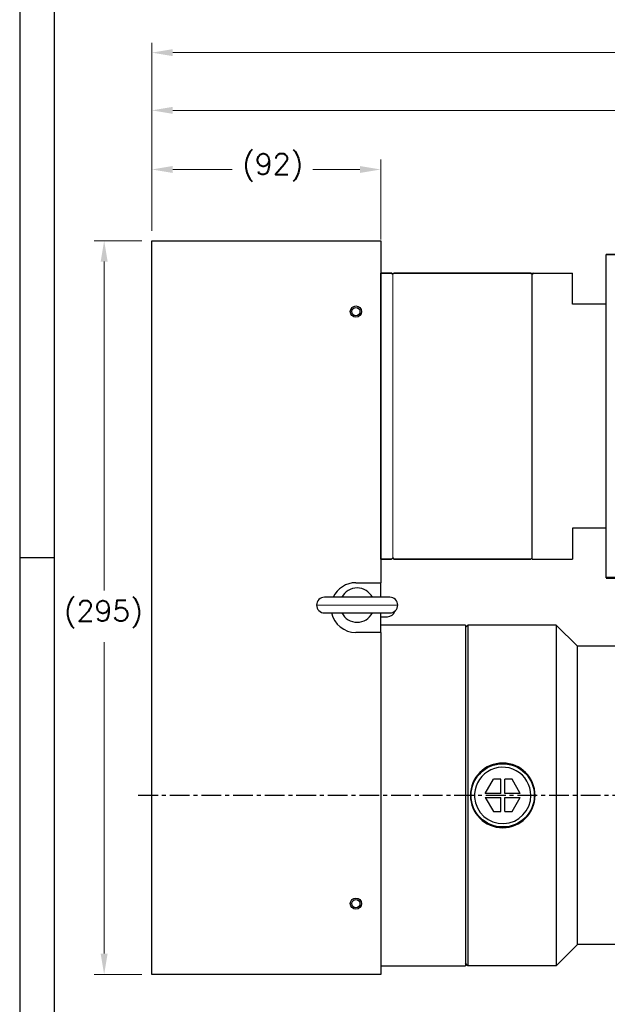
# Model space of a CAD drawing. Extents: x 12273 to 13958, y 12656 to 13854.
# Tile 2 of 21: x 12273 to 12510, y 13081 to 13477. Entities that reach past the tile are written whole.
import ezdxf

# ---------------------------------------------------------------- set-up
doc = ezdxf.new("R2010")
doc.units = 0
doc.header["$LTSCALE"] = 25.4
doc.linetypes.add('CENTER', pattern=[2, 1.25, -0.25, 0.25, -0.25])
doc.linetypes.add('DASHEDBIDOT', pattern=[12.4, 3, -3, 0.2, -3, 0.2, -3])
doc.layers.get('0').update_dxf_attribs({"linetype": 'CONTINUOUS'})
doc.layers.get('Defpoints').update_dxf_attribs({"linetype": 'CONTINUOUS'})
for name, color, linetype, lineweight in [('AM_0', 7, 'CONTINUOUS', 50), ('AM_5_Dimension', 6, 'CONTINUOUS', 13), ('ATA-DIM', 252, 'CONTINUOUS', 25), ('Layer0000', 7, 'CONTINUOUS', 25), ('외형선(ISO)', 7, 'CONTINUOUS', 35)]:
    doc.layers.add(name, color=color, linetype=linetype, lineweight=lineweight)
doc.layers.add('ATA-CENTER', color=133, linetype='CENTER')
doc.styles.get("Standard").update_dxf_attribs({"font": 'simplex.shx'})
doc.dimstyles.new('ata_A1', dxfattribs={"dimtxt": 4.2, "dimasz": 4.2, "dimexe": 2, "dimexo": 2, "dimgap": 2, "dimtad": 0, "dimtih": 1, "dimtoh": 1, "dimdec": 6, "dimdsep": 46, "dimtxsty": 'Standard', "dimcen": 0, "dimclrd": 252, "dimclre": 252, "dimclrt": 4, "dimadec": 6, "dimazin": 2, "dimtfac": 1, "dimtdec": 6, "dimtofl": 0, "dimtmove": 0, "dimatfit": 3, "dimfxl": 0, "dimtolj": 1, "dimtzin": 0, "dimlwd": 0, "dimlwe": 0, "dimarcsym": 0})

# ---------------------------------------------------------------- blocks, each defined once
blk = doc.blocks.new('*D15446')
at = {"layer": 'ATA-DIM', "color": 252, "lineweight": 0}
for p, q in [((12326.58, 13391.84), (12326.58, 13420.47)), ((12418.58, 13388.34), (12418.58, 13420.47)), ((12334.98, 13416.47), (12358.9, 13416.47)), ((12410.18, 13416.47), (12391.26, 13416.47))]:
    blk.add_line(p, q, dxfattribs=at)
at = {"layer": 'ATA-DIM', "color": 252}
for points in [[(12334.98, 13417.87), (12334.98, 13415.07), (12326.58, 13416.47)], [(12410.18, 13415.07), (12410.18, 13417.87), (12418.58, 13416.47)]]:
    blk.add_solid(points, dxfattribs=at)
at = {"layer": 'Defpoints', "color": 0}
for p in [(12418.58, 13416.47), (12326.58, 13387.84), (12418.58, 13384.34)]:
    blk.add_point(p, dxfattribs=at)
at = {"layer": 'ATA-DIM', "color": 4, "insert": (12362.9, 13422.86), "char_height": 8.4, "attachment_point": 1}
blk.add_mtext('\\A1;(92)', dxfattribs=at)
blk = doc.blocks.new('*D15445')
at = {"layer": 'ATA-DIM', "color": 252, "lineweight": 0}
for p, q in [((12322.58, 13387.84), (12303.42, 13387.84)), ((12307.42, 13379.44), (12307.42, 13247.23)), ((12307.42, 13101.24), (12307.42, 13226.46)), ((12322.58, 13092.84), (12303.42, 13092.84))]:
    blk.add_line(p, q, dxfattribs=at)
at = {"layer": 'ATA-DIM', "color": 252}
for points in [[(12308.82, 13379.44), (12306.02, 13379.44), (12307.42, 13387.84)], [(12306.02, 13101.24), (12308.82, 13101.24), (12307.42, 13092.84)]]:
    blk.add_solid(points, dxfattribs=at)
at = {"layer": 'Defpoints', "color": 0}
for p in [(12307.42, 13387.84), (12326.58, 13387.84), (12326.58, 13092.84)]:
    blk.add_point(p, dxfattribs=at)
at = {"layer": 'ATA-DIM', "color": 4, "insert": (12291.25, 13243.23), "char_height": 8.4, "attachment_point": 1}
blk.add_mtext('\\A1;(295)', dxfattribs=at)
blk = doc.blocks.new('*D15448')
at = {"layer": 'ATA-DIM', "color": 252, "lineweight": 0}
for p, q in [((12326.58, 13391.84), (12326.58, 13444.25)), ((12785.38, 13358.05), (12785.38, 13444.25)), ((12334.98, 13440.25), (12535.18, 13440.25)), ((12776.98, 13440.25), (12576.78, 13440.25))]:
    blk.add_line(p, q, dxfattribs=at)
at = {"layer": 'ATA-DIM', "color": 252}
for points in [[(12334.98, 13441.65), (12334.98, 13438.85), (12326.58, 13440.25)], [(12776.98, 13438.85), (12776.98, 13441.65), (12785.38, 13440.25)]]:
    blk.add_solid(points, dxfattribs=at)
at = {"layer": 'Defpoints', "color": 0}
for p in [(12785.38, 13440.25), (12326.58, 13387.84), (12785.38, 13354.05)]:
    blk.add_point(p, dxfattribs=at)
at = {"layer": 'ATA-DIM', "color": 4, "insert": (12555.98, 13440.25), "char_height": 8.4, "attachment_point": 5}
blk.add_mtext('\\A1;458.8', dxfattribs=at)
blk = doc.blocks.new('DEH')
at = {"color": 0, "ltscale": 5}
blk.add_line((12758.38, -3927.55), (12758.38, -3797.55), dxfattribs=at)
for p, q in [((12667.78, -3920.05), (12667.78, -3805.05)), ((12728.58, -3805.05), (12744.88, -3805.05)), ((12744.88, -3817.55), (12744.88, -3805.05)), ((12744.88, -3907.55), (12744.88, -3920.05)), ((12728.58, -3920.05), (12744.88, -3920.05))]:
    blk.add_line(p, q)
at = {"color": 7}
for p, q in [((12728.58, -3920.05), (12728.58, -3805.05)), ((12728.58, -3919.55), (12728.58, -3805.55))]:
    blk.add_line(p, q, dxfattribs=at)
at = {"ltscale": 5}
for p, q in [((12758.38, -3817.55), (12744.88, -3817.55)), ((12758.38, -3907.55), (12744.88, -3907.55))]:
    blk.add_line(p, q, dxfattribs=at)
at = {"layer": 'AM_0'}
blk.add_line((12758.38, -3927.55), (12799.88, -3927.55), dxfattribs=at)
at = {"layer": 'AM_5_Dimension', "color": 0}
for p, q in [((12672.58, -3919.55), (12672.58, -3805.55)), ((12728.58, -3805.05), (12728.58, -3920.05))]:
    blk.add_line(p, q, dxfattribs=at)
at = {"layer": 'Layer0000', "color": 7, "linetype": 'Continuous', "lineweight": 25}
for p, q in [((12799.58, -3811.74), (12799.58, -3797.55)), ((12799.58, -3913.35), (12799.58, -3811.74)), ((12799.58, -3913.35), (12799.58, -3927.55))]:
    blk.add_line(p, q, dxfattribs=at)
at = {"layer": '외형선(ISO)'}
for p, q in [((12799.88, -3797.55), (12758.38, -3797.55)), ((12672.08, -3805.05), (12667.78, -3805.05)), ((12672.58, -3805.55), (12672.08, -3805.05)), ((12673.08, -3805.05), (12672.58, -3805.55)), ((12673.08, -3805.05), (12728.08, -3805.05)), ((12728.58, -3805.55), (12728.08, -3805.05)), ((12728.58, -3805.55), (12729.08, -3805.05)), ((12667.78, -3920.05), (12672.08, -3920.05)), ((12672.58, -3919.55), (12672.08, -3920.05)), ((12672.58, -3919.55), (12673.08, -3920.05)), ((12673.08, -3920.05), (12728.08, -3920.05)), ((12728.58, -3919.55), (12728.08, -3920.05))]:
    blk.add_line(p, q, dxfattribs=at)
blk = doc.blocks.new('*D15447')
at = {"layer": 'ATA-DIM', "color": 252, "lineweight": 0}
for p, q in [((12326.58, 13391.84), (12326.58, 13467.45)), ((13082.58, 13240.35), (13082.58, 13467.45)), ((12334.98, 13463.45), (12663.66, 13463.45)), ((13074.18, 13463.45), (12745.49, 13463.45))]:
    blk.add_line(p, q, dxfattribs=at)
at = {"layer": 'ATA-DIM', "color": 252}
for points in [[(12334.98, 13464.85), (12334.98, 13462.05), (12326.58, 13463.45)], [(13074.18, 13462.05), (13074.18, 13464.85), (13082.58, 13463.45)]]:
    blk.add_solid(points, dxfattribs=at)
at = {"layer": 'Defpoints', "color": 0}
for p in [(13082.58, 13463.45), (12326.58, 13387.84), (13082.58, 13236.35)]:
    blk.add_point(p, dxfattribs=at)
at = {"layer": 'ATA-DIM', "color": 4, "insert": (12704.58, 13463.45), "char_height": 8.4, "attachment_point": 5}
blk.add_mtext('\\A1;756(T+356)', dxfattribs=at)
blk = doc.blocks.new('ata-Border-A1-002')
at = {"color": 253, "ltscale": 0.5}
for p, q in [((0, 594), (0, 0)), ((7, 297), (0, 297))]:
    blk.add_line(p, q, dxfattribs=at)
at = {"ltscale": 0.5}
blk.add_line((7, 9), (7, 585), dxfattribs=at)

msp = doc.modelspace()

# ---------------------------------------------------------------- linework, layer by layer
at = {"layer": 'ATA-CENTER', "ltscale": 0.25}
msp.add_line((12321.1265527, 13164.9278066), (13529.1119537, 13164.9278066), dxfattribs=at)
at = {"layer": 'Layer0000', "color": 7, "linetype": 'Continuous', "lineweight": 25}
for p, q in [((12326.5752504, 13387.844455), (12418.5752504, 13387.844455)), ((12326.5752504, 13092.844455), (12326.5752504, 13387.844455)), ((12418.5752504, 13387.844455), (12418.5752504, 13250.344455)), ((12408.5753599, 13250.344455), (12418.5753599, 13250.344455)), ((12418.5753599, 13244.494455), (12418.5753599, 13250.344455)), ((12409.0753599, 13244.494455), (12395.92536, 13244.494455)), ((12422.2253598, 13244.494455), (12409.0753599, 13244.494455)), ((12395.9253599, 13238.194455), (12409.0753599, 13238.194455)), ((12409.0753599, 13238.194455), (12422.2253599, 13238.194455)), ((12418.5753599, 13230.344455), (12418.5753599, 13238.194455)), ((12418.5753599, 13236.694455), (12421.2253599, 13236.694455)), ((12452.5753599, 13233.344455), (12418.5753599, 13233.344455)), ((12453.5753599, 13233.344455), (12452.5753599, 13232.344455)), ((12452.5753599, 13233.344455), (12452.5753599, 13096.344455)), ((12453.5753599, 13233.344455), (12453.5753599, 13164.844455)), ((12489.0753599, 13233.344455), (12453.5753599, 13233.344455)), ((12489.0753599, 13233.344455), (12497.5753603, 13224.8444546)), ((12489.0753599, 13233.344455), (12489.0753599, 13164.844455)), ((12418.5753599, 13230.344455), (12408.5753599, 13230.344455)), ((12418.5752504, 13230.344455), (12418.5752504, 13092.844455)), ((12516.0753599, 13224.844455), (12497.5753599, 13224.844455)), ((12497.5753599, 13164.844455), (12497.5753599, 13224.844455)), ((12460.5316866, 13165.644455), (12463.8225832, 13171.344455)), ((12466.7753599, 13171.344455), (12463.8225832, 13171.344455)), ((12466.7753599, 13165.644455), (12466.7753599, 13171.344455)), ((12471.3281367, 13171.344455), (12468.3753599, 13171.344455)), ((12468.3753599, 13165.644455), (12468.3753599, 13171.344455)), ((12474.6190332, 13165.644455), (12471.3281367, 13171.344455)), ((12466.7753599, 13165.644455), (12460.5316866, 13165.644455)), ((12474.6190332, 13165.644455), (12468.3753599, 13165.644455)), ((12453.5753599, 13164.844455), (12453.5753599, 13096.344455)), ((12460.5316866, 13164.044455), (12463.8225832, 13158.344455)), ((12460.5316866, 13164.044455), (12466.7753599, 13164.044455)), ((12466.7753599, 13158.344455), (12466.7753599, 13164.044455)), ((12468.3753599, 13158.344455), (12468.3753599, 13164.044455)), ((12468.3753599, 13164.044455), (12474.6190332, 13164.044455)), ((12471.3281367, 13158.344455), (12474.6190332, 13164.044455)), ((12489.0753599, 13164.844455), (12489.0753599, 13096.344455)), ((12497.5753599, 13104.844455), (12497.5753599, 13164.844455)), ((12463.8225832, 13158.344455), (12466.7753599, 13158.344455)), ((12468.3753599, 13158.344455), (12471.3281367, 13158.344455)), ((12489.0753599, 13096.344455), (12497.5753603, 13104.8444554)), ((12516.0753599, 13104.844455), (12497.5753599, 13104.844455)), ((12418.5753599, 13096.344455), (12452.5753599, 13096.344455)), ((12453.5753599, 13096.344455), (12452.5753599, 13097.344455)), ((12489.0753599, 13096.344455), (12453.5753599, 13096.344455)), ((12418.5752504, 13092.844455), (12326.5752504, 13092.844455))]:
    msp.add_line(p, q, dxfattribs=at)
at = {"layer": 'Layer0000', "color": 251, "linetype": 'DASHEDBIDOT', "lineweight": 18}
for p, q in [((12409.0753599, 13241.344455), (12392.7753599, 13241.344455)), ((12425.3753599, 13241.344455), (12409.0753599, 13241.344455))]:
    msp.add_line(p, q, dxfattribs=at)
at = {"layer": 'Layer0000', "color": 7, "linetype": 'Continuous', "lineweight": 25}
for centre, radius in [((12408.5753599, 13359.344455), 2.25), ((12408.5753599, 13359.344455), 1.65), ((12467.5753599, 13164.844455), 12.7), ((12408.5753599, 13121.344455), 2.25), ((12408.5753599, 13121.344455), 1.65)]:
    msp.add_circle(centre, radius, dxfattribs=at)
for centre, radius, start, end in [((12408.5753599, 13240.344455), 10, 90, 155.480683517), ((12409.0753599, 13241.344455), 6.88914, 27.209242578, 152.790757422), ((12395.9253599, 13241.344455), 3.15, 89.999998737, 180), ((12395.9253599, 13241.344455), 3.15, 180, 270.000001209), ((12422.2253599, 13241.344455), 3.15, 0, 90.000002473), ((12422.2253599, 13241.344455), 3.15, 269.999999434, 0), ((12408.5753599, 13240.344455), 10, 192.415527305, 270), ((12409.0753599, 13241.344455), 6.88914, 207.209242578, 332.790757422), ((12421.2253599, 13239.844455), 3.15, 269.999999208, 342.937825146), ((12467.5753599, 13164.844455), 13, 90, 180), ((12467.5753599, 13164.844455), 13, 0.019311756, 90), ((12467.5753599, 13164.844455), 11.325189, 0, 184.050689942), ((12467.5753599, 13164.844455), 13, 180, 0), ((12467.5753599, 13164.844455), 11.325189, 184.050689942, 0)]:
    msp.add_arc(centre, radius, start, end, dxfattribs=at)

# ---------------------------------------------------------------- block references
at = {"xscale": 2, "yscale": 2, "zscale": 2}
msp.add_blockref('ata-Border-A1-002', (12273.4879337, 12666.3436961), dxfattribs=at)
msp.add_blockref('DEH', (-249.2, 17179.8932224))

# ---------------------------------------------------------------- dimensions: what is measured, and where the dimension line sits
at = {"layer": 'ATA-DIM'}
dim = msp.add_linear_dim(base=(13082.5753599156, 13463.4465469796), p1=(12326.5753599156, 13387.844454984), p2=(13082.5753599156, 13236.3450123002), text='<>(T+356)', dimstyle='ata_A1', override={"dimscale": 2, "dimtxt": 4.2, "dimtxsty": 'Standard', "dimtfac": 0.571429, "dimtdec": 2, "dimtfill": 0}, dxfattribs=at)
dim.commit()
dim.dimension.update_dxf_attribs({"geometry": '*D15447', "text_midpoint": (12704.5753599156, 13463.4465469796)})
dim = msp.add_linear_dim(base=(12785.3753599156, 13440.2515251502), p1=(12326.5753603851, 13387.844454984), p2=(12785.3753599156, 13354.0508576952), dimstyle='ata_A1', override={"dimscale": 2, "dimtfac": 0.571429, "dimtdec": 2, "dimtfill": 0}, dxfattribs=at)
dim.commit()
dim.dimension.update_dxf_attribs({"geometry": '*D15448', "text_midpoint": (12555.9753601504, 13440.2515251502)})
for base, p1, p2, angle, picture, middle in [((12418.5752504, 13416.4724227), (12326.5752504, 13387.844455), (12418.5752504, 13384.344455), 180, '*D15446', (12375.0752504, 13416.4724227)), ((12307.4163912, 13387.844455), (12326.5753599, 13092.844455), (12326.5753599, 13387.844455), 270, '*D15445', (12307.4163912, 13236.844455))]:
    dim = msp.add_linear_dim(base=base, p1=p1, p2=p2, angle=angle, text='(<>)', dimstyle='ata_A1', override={"dimscale": 2, "dimtol": 0, "dimlim": 0, "dimtp": 0, "dimtm": 0, "dimtfac": 0.571429, "dimtdec": 2, "dimtolj": 1, "dimtzin": 0}, dxfattribs=at)
    dim.commit()
    dim.dimension.update_dxf_attribs({"geometry": picture, "text_midpoint": middle, "dimtype": 160})

doc.saveas('drawing.dxf')
